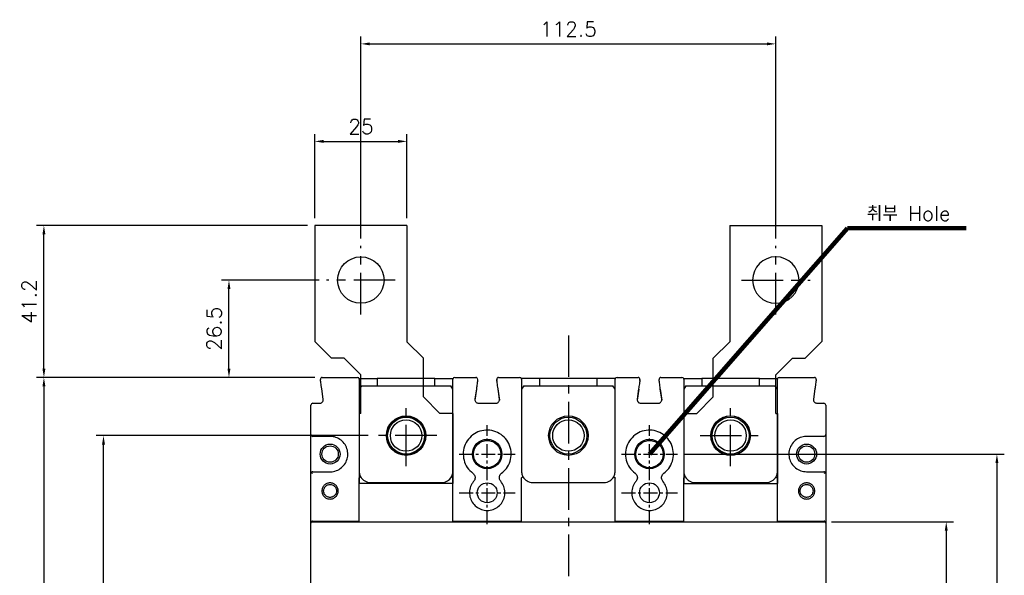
# Model space of a CAD drawing. Extents: x -2230 to 2710, y -907 to 1834.
# Tile 6 of 23: x -1818 to -1551, y 1448 to 1599. Entities that reach past the tile are written whole.
import ezdxf

# ---------------------------------------------------------------- set-up
doc = ezdxf.new("R2010")
doc.units = 0
doc.header["$LTSCALE"] = 3
doc.header["$MEASUREMENT"] = 0
doc.linetypes.add('CENTER', pattern=[2, 1.25, -0.25, 0.25, -0.25])
doc.layers.get('0').update_dxf_attribs({"linetype": 'CONTINUOUS'})
doc.layers.get('Defpoints').update_dxf_attribs({"linetype": 'CONTINUOUS'})
for name, color, linetype in [('cen', 1, 'CENTER'), ('di', 3, 'CONTINUOUS'), ('dwg', 7, 'CONTINUOUS')]:
    doc.layers.add(name, color=color, linetype=linetype)
doc.styles.add('KIM', font='ROMANS.shx', dxfattribs={"height": 5, "bigfont": 'GSG1.shx'})
doc.styles.get("Standard").update_dxf_attribs({"font": 'romans.shx', "height": 4, "bigfont": 'ghs.shx'})
doc.dimstyles.get("Standard").update_dxf_attribs({"dimtxt": 0.18, "dimasz": 0.18, "dimexe": 0.18, "dimexo": 0.0625, "dimgap": 0.09, "dimtad": 0, "dimtih": 1, "dimtoh": 1, "dimdec": 4, "dimzin": 0, "dimdsep": 46, "dimtxsty": 'Standard', "dimcen": 0.09, "dimadec": 0, "dimazin": 0, "dimtfac": 1, "dimtdec": 4, "dimtofl": 0, "dimtmove": 0, "dimatfit": 3, "dimfxl": 0, "dimtolj": 1, "dimtzin": 0, "dimarcsym": 0})
doc.dimstyles.new('STANDARD$0', dxfattribs={"dimtxt": 5, "dimasz": 5, "dimexe": 1, "dimexo": 2, "dimgap": 2, "dimtad": 1, "dimdec": 4, "dimzin": 12, "dimdsep": 46, "dimtxsty": 'KIM', "dimcen": -1, "dimdle": 0.1, "dimadec": 0, "dimazin": 0, "dimtfac": 1, "dimtdec": 4, "dimtmove": 0, "dimatfit": 3, "dimfxl": 0, "dimtolj": 1, "dimtzin": 0, "dimarcsym": 0})

# ---------------------------------------------------------------- blocks, each defined once
blk = doc.blocks.new('fsadfsafas')
at = {"layer": 'cen', "ltscale": 3}
for p, q in [((614, 610.86), (614, 629.46)), ((623.3, 620.16), (604.7, 620.16)), ((626.25, 569.66), (626.25, 586.26)), ((634.55, 577.96), (617.95, 577.96))]:
    blk.add_line(p, q, dxfattribs=at)
at = {"layer": 'dwg'}
for p, q in [((626.5, 634.96), (601.5, 634.96)), ((601.5, 634.96), (601.5, 603.46)), ((626.5, 634.96), (626.5, 603.41)), ((601.5, 603.46), (606, 598.96)), ((626.5, 603.41), (630.95, 598.96)), ((609.5, 598.96), (606, 598.96)), ((609.5, 598.96), (614, 594.46)), ((630.95, 588.46), (630.95, 598.96)), ((614, 583.96), (614, 594.46)), ((635.45, 583.96), (630.95, 588.46)), ((614, 583.96), (613.55, 583.96)), ((613.55, 583.96), (613.55, 564.96)), ((638.95, 583.96), (635.45, 583.96)), ((638.95, 583.96), (638.95, 564.96)), ((638.95, 564.96), (613.55, 564.96))]:
    blk.add_line(p, q, dxfattribs=at)
for centre, radius in [((614, 620.16), 6.3), ((626.25, 577.96), 5.3)]:
    blk.add_circle(centre, radius, dxfattribs=at)
blk = doc.blocks.new('*D76')
at = {"layer": 'Defpoints', "color": 0}
for p in [(-1735.96, 1501.48), (-1811.44, 1244.88), (-1735.96, 1244.88)]:
    blk.add_point(p, dxfattribs=at)
at = {"layer": 'di'}
for p, q in [((-1737.96, 1501.48), (-1813.44, 1501.48)), ((-1811.44, 1499.08), (-1811.44, 1247.28)), ((-1737.96, 1244.88), (-1813.44, 1244.88))]:
    blk.add_line(p, q, dxfattribs=at)
for points in [[(-1811.84, 1499.08), (-1811.04, 1499.08), (-1811.44, 1501.48)], [(-1811.84, 1247.28), (-1811.04, 1247.28), (-1811.44, 1244.88)]]:
    blk.add_solid(points, dxfattribs=at)
at = {"layer": 'di', "insert": (-1815.44, 1373.18), "char_height": 4, "attachment_point": 5, "rotation": 90}
blk.add_mtext('\\A1;257', dxfattribs=at)
blk = doc.blocks.new('*D77')
at = {"layer": 'Defpoints', "color": 0}
for p in [(-1795.28, 1485.68), (-1721.54, 1485.68), (-1721.54, 1260.68)]:
    blk.add_point(p, dxfattribs=at)
at = {"layer": 'di'}
for p, q in [((-1723.54, 1485.68), (-1797.28, 1485.68)), ((-1795.28, 1263.08), (-1795.28, 1483.28)), ((-1723.54, 1260.68), (-1797.28, 1260.68))]:
    blk.add_line(p, q, dxfattribs=at)
for points in [[(-1795.68, 1483.28), (-1794.88, 1483.28), (-1795.28, 1485.68)], [(-1795.68, 1263.08), (-1794.88, 1263.08), (-1795.28, 1260.68)]]:
    blk.add_solid(points, dxfattribs=at)
at = {"layer": 'di', "insert": (-1799.28, 1373.18), "char_height": 4, "attachment_point": 5, "rotation": 90}
blk.add_mtext('\\A1;225', dxfattribs=at)
blk = doc.blocks.new('*D79')
at = {"layer": 'Defpoints', "color": 0}
for p in [(-1811.44, 1542.68), (-1737.99, 1542.68), (-1735.96, 1501.48)]:
    blk.add_point(p, dxfattribs=at)
at = {"layer": 'di'}
for p, q in [((-1739.99, 1542.68), (-1813.44, 1542.68)), ((-1811.44, 1503.88), (-1811.44, 1540.28)), ((-1737.96, 1501.48), (-1813.44, 1501.48))]:
    blk.add_line(p, q, dxfattribs=at)
for points in [[(-1811.84, 1540.28), (-1811.04, 1540.28), (-1811.44, 1542.68)], [(-1811.84, 1503.88), (-1811.04, 1503.88), (-1811.44, 1501.48)]]:
    blk.add_solid(points, dxfattribs=at)
at = {"layer": 'di', "insert": (-1815.44, 1522.08), "char_height": 4, "attachment_point": 5, "rotation": 90}
blk.add_mtext('\\A1;41.2', dxfattribs=at)
blk = doc.blocks.new('*D69')
at = {"layer": 'Defpoints', "color": 0}
for p in [(-1712.99, 1565.51), (-1737.99, 1542.68), (-1712.99, 1542.68)]:
    blk.add_point(p, dxfattribs=at)
at = {"layer": 'di'}
for p, q in [((-1737.99, 1544.68), (-1737.99, 1567.51)), ((-1712.99, 1544.68), (-1712.99, 1567.51)), ((-1735.59, 1565.51), (-1715.39, 1565.51))]:
    blk.add_line(p, q, dxfattribs=at)
for points in [[(-1735.59, 1565.91), (-1735.59, 1565.11), (-1737.99, 1565.51)], [(-1715.39, 1565.91), (-1715.39, 1565.11), (-1712.99, 1565.51)]]:
    blk.add_solid(points, dxfattribs=at)
at = {"layer": 'di', "insert": (-1725.49, 1569.51), "char_height": 4, "attachment_point": 5}
blk.add_mtext('\\A1;25', dxfattribs=at)
blk = doc.blocks.new('*D70')
at = {"layer": 'Defpoints', "color": 0}
for p in [(-1761.26, 1527.88), (-1734.79, 1527.88), (-1735.96, 1501.48)]:
    blk.add_point(p, dxfattribs=at)
at = {"layer": 'di'}
for p, q in [((-1736.79, 1527.88), (-1763.26, 1527.88)), ((-1761.26, 1503.88), (-1761.26, 1525.48)), ((-1737.96, 1501.48), (-1763.26, 1501.48))]:
    blk.add_line(p, q, dxfattribs=at)
for points in [[(-1761.66, 1525.48), (-1760.86, 1525.48), (-1761.26, 1527.88)], [(-1761.66, 1503.88), (-1760.86, 1503.88), (-1761.26, 1501.48)]]:
    blk.add_solid(points, dxfattribs=at)
at = {"layer": 'di', "insert": (-1765.26, 1514.68), "char_height": 4, "attachment_point": 5, "rotation": 90}
blk.add_mtext('\\A1;26.5', dxfattribs=at)
blk = doc.blocks.new('*D71')
at = {"layer": 'Defpoints', "color": 0}
for p in [(-1599.84, 1462.28), (-1600.4, 1284.08), (-1566.77, 1284.08)]:
    blk.add_point(p, dxfattribs=at)
at = {"layer": 'di'}
for p, q in [((-1597.84, 1462.28), (-1564.77, 1462.28)), ((-1566.77, 1459.88), (-1566.77, 1286.48)), ((-1598.4, 1284.08), (-1564.77, 1284.08))]:
    blk.add_line(p, q, dxfattribs=at)
for points in [[(-1567.17, 1459.88), (-1566.37, 1459.88), (-1566.77, 1462.28)], [(-1567.17, 1286.48), (-1566.37, 1286.48), (-1566.77, 1284.08)]]:
    blk.add_solid(points, dxfattribs=at)
at = {"layer": 'di', "insert": (-1570.77, 1373.18), "char_height": 4, "attachment_point": 5, "rotation": 90}
blk.add_mtext('\\A1;179', dxfattribs=at)
blk = doc.blocks.new('*D82')
at = {"layer": 'Defpoints', "color": 0}
for p in [(-1612.99, 1591.96), (-1725.49, 1537.18), (-1612.99, 1537.18)]:
    blk.add_point(p, dxfattribs=at)
at = {"layer": 'di'}
for p, q in [((-1725.49, 1539.18), (-1725.49, 1593.96)), ((-1612.99, 1539.18), (-1612.99, 1593.96)), ((-1723.09, 1591.96), (-1615.39, 1591.96))]:
    blk.add_line(p, q, dxfattribs=at)
for points in [[(-1723.09, 1592.36), (-1723.09, 1591.56), (-1725.49, 1591.96)], [(-1615.39, 1592.36), (-1615.39, 1591.56), (-1612.99, 1591.96)]]:
    blk.add_solid(points, dxfattribs=at)
at = {"layer": 'di', "insert": (-1669.24, 1595.96), "char_height": 4, "attachment_point": 5}
blk.add_mtext('\\A1;112.5', dxfattribs=at)
blk = doc.blocks.new('*D104')
at = {"layer": 'Defpoints', "color": 0}
for p in [(-1639.67, 1480.68), (-1639.65, 1265.68), (-1553.03, 1265.68)]:
    blk.add_point(p, dxfattribs=at)
at = {"layer": 'di'}
for p, q in [((-1637.67, 1480.68), (-1551.03, 1480.68)), ((-1553.03, 1478.28), (-1553.03, 1268.08)), ((-1637.65, 1265.68), (-1551.03, 1265.68))]:
    blk.add_line(p, q, dxfattribs=at)
for points in [[(-1553.43, 1478.28), (-1552.63, 1478.28), (-1553.03, 1480.68)], [(-1553.43, 1268.08), (-1552.63, 1268.08), (-1553.03, 1265.68)]]:
    blk.add_solid(points, dxfattribs=at)
at = {"layer": 'di', "insert": (-1557.03, 1373.18), "char_height": 4, "attachment_point": 5, "rotation": 90}
blk.add_mtext('\\A1;215', dxfattribs=at)

msp = doc.modelspace()

# ---------------------------------------------------------------- linework, layer by layer
for p, q in [((-1735.963, 1501.484), (-1726.439, 1501.484)), ((-1725.981, 1501.184), (-1721.039, 1501.184)), ((-1721.039, 1501.184), (-1721.039, 1499.184)), ((-1705.439, 1501.184), (-1721.039, 1501.184)), ((-1705.439, 1499.184), (-1705.439, 1501.184)), ((-1705.439, 1501.184), (-1700.497, 1501.184)), ((-1700.039, 1501.484), (-1694.316, 1501.484)), ((-1688.163, 1501.484), (-1682.439, 1501.484)), ((-1677.039, 1501.184), (-1681.981, 1501.184)), ((-1677.039, 1501.184), (-1677.039, 1499.184)), ((-1661.439, 1501.184), (-1677.039, 1501.184)), ((-1661.439, 1499.184), (-1661.439, 1501.184)), ((-1656.497, 1501.184), (-1661.439, 1501.184)), ((-1656.039, 1501.484), (-1650.316, 1501.484)), ((-1644.163, 1501.484), (-1638.439, 1501.484)), ((-1637.981, 1501.184), (-1633.039, 1501.184)), ((-1633.039, 1501.184), (-1633.039, 1499.184)), ((-1617.439, 1501.184), (-1633.039, 1501.184)), ((-1617.439, 1499.184), (-1617.439, 1501.184)), ((-1617.439, 1501.184), (-1612.497, 1501.184)), ((-1612.039, 1501.484), (-1602.516, 1501.484)), ((-1735.702, 1495.625), (-1736.101, 1498.413)), ((-1725.339, 1499.184), (-1725.939, 1498.334)), ((-1725.939, 1498.484), (-1725.939, 1475.984)), ((-1725.339, 1499.184), (-1701.139, 1499.184)), ((-1700.539, 1498.334), (-1701.139, 1499.184)), ((-1700.539, 1475.984), (-1700.539, 1498.484)), ((-1694.178, 1498.413), (-1694.576, 1495.625)), ((-1694.151, 1498.304), (-1694.576, 1495.325)), ((-1688.328, 1498.304), (-1687.902, 1495.325)), ((-1687.902, 1495.625), (-1688.301, 1498.413)), ((-1681.339, 1499.184), (-1681.939, 1498.334)), ((-1681.939, 1498.484), (-1681.939, 1475.984)), ((-1681.339, 1499.184), (-1657.139, 1499.184)), ((-1656.539, 1498.334), (-1657.139, 1499.184)), ((-1656.539, 1475.984), (-1656.539, 1498.484)), ((-1650.178, 1498.413), (-1650.576, 1495.625)), ((-1650.151, 1498.304), (-1650.576, 1495.325)), ((-1644.328, 1498.304), (-1643.902, 1495.325)), ((-1643.902, 1495.625), (-1644.301, 1498.413)), ((-1637.339, 1499.184), (-1637.939, 1498.334)), ((-1637.939, 1498.484), (-1637.939, 1475.984)), ((-1637.339, 1499.184), (-1613.139, 1499.184)), ((-1612.539, 1498.334), (-1613.139, 1499.184)), ((-1612.539, 1475.984), (-1612.539, 1498.484)), ((-1602.378, 1498.413), (-1602.776, 1495.625)), ((-1739.039, 1485.984), (-1739.039, 1493.984)), ((-1738.539, 1494.484), (-1736.692, 1494.484)), ((-1693.586, 1494.484), (-1688.892, 1494.484)), ((-1649.586, 1494.484), (-1644.892, 1494.484)), ((-1601.786, 1494.484), (-1599.939, 1494.484)), ((-1599.439, 1493.984), (-1599.439, 1485.984)), ((-1739.039, 1475.384), (-1739.039, 1485.984)), ((-1733.839, 1485.484), (-1738.539, 1485.484)), ((-1599.939, 1485.484), (-1604.639, 1485.484)), ((-1599.439, 1485.984), (-1599.439, 1475.384)), ((-1739.039, 1461.984), (-1739.039, 1475.384)), ((-1738.539, 1475.884), (-1733.839, 1475.884)), ((-1725.939, 1462.484), (-1725.939, 1474.181)), ((-1700.539, 1462.484), (-1700.539, 1474.181)), ((-1681.939, 1462.484), (-1681.939, 1474.181)), ((-1656.539, 1462.484), (-1656.539, 1474.181)), ((-1637.939, 1462.484), (-1637.939, 1474.181)), ((-1612.539, 1462.484), (-1612.539, 1474.181)), ((-1604.639, 1475.884), (-1599.939, 1475.884)), ((-1599.439, 1475.384), (-1599.439, 1461.984)), ((-1722.939, 1472.984), (-1703.539, 1472.984)), ((-1678.939, 1472.984), (-1659.539, 1472.984)), ((-1634.939, 1472.984), (-1615.539, 1472.984)), ((-1739.039, 1461.719), (-1739.039, 1461.984)), ((-1739.039, 1284.649), (-1739.039, 1461.719)), ((-1738.758, 1462.484), (-1738.758, 1462.283)), ((-1738.59, 1462.484), (-1738.758, 1462.484)), ((-1738.739, 1462.284), (-1599.739, 1462.284)), ((-1738.59, 1462.484), (-1725.939, 1462.484)), ((-1700.539, 1462.484), (-1681.939, 1462.484)), ((-1656.539, 1462.484), (-1637.939, 1462.484)), ((-1612.539, 1462.484), (-1599.888, 1462.484)), ((-1599.721, 1462.484), (-1599.888, 1462.484)), ((-1599.721, 1462.283), (-1599.721, 1462.484)), ((-1599.439, 1461.984), (-1599.439, 1461.719)), ((-1599.439, 1461.719), (-1599.439, 1284.649))]:
    msp.add_line(p, q)
at = {"flags": 128}
for points in [[(-1693.821, 1500.613), (-1693.817, 1500.72), (-1693.834, 1500.817)], [(-1649.821, 1500.613), (-1649.817, 1500.72), (-1649.834, 1500.817)]]:
    msp.add_lwpolyline(points, dxfattribs=at)
for centre, radius in [((-1713.239, 1485.684), 5.35), ((-1713.239, 1485.684), 5), ((-1713.239, 1485.684), 4.25), ((-1669.239, 1485.684), 5.35), ((-1669.239, 1485.684), 5), ((-1669.239, 1485.684), 4.25), ((-1625.239, 1485.684), 5.35), ((-1625.239, 1485.684), 5), ((-1625.239, 1485.684), 4.25), ((-1691.239, 1480.684), 4), ((-1647.239, 1480.684), 4), ((-1733.839, 1480.684), 2.7), ((-1733.839, 1480.684), 2.225), ((-1691.239, 1480.684), 3.7), ((-1647.239, 1480.684), 3.7), ((-1604.639, 1480.684), 2.7), ((-1604.639, 1480.684), 2.225), ((-1691.239, 1470.184), 2.7), ((-1647.239, 1470.184), 2.7)]:
    msp.add_circle(centre, radius)
for centre, radius, start, end in [((-1735.963, 1500.984), 0.5, 90, 188.1301), ((-1726.439, 1500.984), 0.5, 0, 90), ((-1700.039, 1500.984), 0.5, 90, 180), ((-1694.316, 1500.984), 0.5, 351.8699, 90), ((-1688.163, 1500.984), 0.5, 90, 188.1301), ((-1688.163, 1500.684), 0.5, 149.88444, 188.1301), ((-1682.439, 1500.984), 0.5, 0, 90), ((-1656.039, 1500.984), 0.5, 90, 180), ((-1650.316, 1500.984), 0.5, 351.8699, 90), ((-1644.163, 1500.984), 0.5, 90, 188.1301), ((-1644.163, 1500.684), 0.5, 156.2938, 188.1301), ((-1638.439, 1500.984), 0.5, 0, 90), ((-1612.039, 1500.984), 0.5, 90, 180), ((-1602.516, 1500.984), 0.5, 351.8699, 90), ((-1738.539, 1493.984), 0.5, 90, 180), ((-1599.939, 1493.984), 0.5, 0, 90), ((-1738.539, 1485.984), 0.5, 180, 270), ((-1599.939, 1485.984), 0.5, 270, 0), ((-1738.539, 1475.384), 0.5, 137.9984, 180), ((-1722.939, 1475.984), 3, 210.11955, 270), ((-1703.539, 1475.984), 3, 270, 330.26227), ((-1678.939, 1475.984), 3, 209.73773, 270), ((-1659.539, 1475.984), 3, 270, 330.26227), ((-1634.939, 1475.984), 3, 209.73773, 270), ((-1615.539, 1475.984), 3, 270, 329.88045), ((-1599.939, 1475.384), 0.5, 0, 42.0016)]:
    msp.add_arc(centre, radius, start, end)
for centre, major_axis, start_param, end_param in [((-1738.739, 1461.984), (0, -0.301), 3.1415927, 4.712389), ((-1599.739, 1461.984), (0, 0.301), 4.712389, 6.2831853)]:
    msp.add_ellipse(centre, major_axis=major_axis, ratio=0.9982744, start_param=start_param, end_param=end_param)
for points, knots in [([(-1736.101, 1498.413), (-1736.141, 1498.697), (-1736.222, 1499.265), (-1736.33, 1500.02), (-1736.411, 1500.586), (-1736.452, 1500.874), (-1736.456, 1500.903), (-1736.458, 1500.913)], [0, 0, 0, 0, 0.2174332, 0.4348541, 0.652388, 0.8686965, 1, 1, 1, 1]), ([(-1725.939, 1500.984), (-1725.939, 1500.956), (-1725.939, 1500.901), (-1725.939, 1500.466), (-1725.939, 1499.827), (-1725.939, 1499.125), (-1725.939, 1498.664), (-1725.939, 1498.484)], [0, 0, 0, 0, 0.216177, 0.4323752, 0.6479764, 0.8624563, 1, 1, 1, 1]), ([(-1700.539, 1498.484), (-1700.539, 1498.763), (-1700.539, 1499.32), (-1700.539, 1500.064), (-1700.539, 1500.629), (-1700.539, 1500.938), (-1700.539, 1500.971), (-1700.539, 1500.984)], [0, 0, 0, 0, 0.2116692, 0.4233033, 0.6359511, 0.850839, 1, 1, 1, 1]), ([(-1693.821, 1500.913), (-1693.825, 1500.886), (-1693.832, 1500.832), (-1693.893, 1500.41), (-1693.982, 1499.788), (-1694.082, 1499.084), (-1694.15, 1498.61), (-1694.178, 1498.413)], [0, 0, 0, 0, 0.21175, 0.4235127, 0.6352042, 0.8481867, 1, 1, 1, 1]), ([(-1688.301, 1498.413), (-1688.341, 1498.695), (-1688.421, 1499.257), (-1688.528, 1500.009), (-1688.609, 1500.574), (-1688.652, 1500.871), (-1688.656, 1500.901), (-1688.658, 1500.913)], [0, 0, 0, 0, 0.2162174, 0.4325031, 0.6470846, 0.8596141, 1, 1, 1, 1]), ([(-1681.939, 1500.984), (-1681.939, 1500.956), (-1681.939, 1500.9), (-1681.939, 1500.461), (-1681.939, 1499.817), (-1681.939, 1499.115), (-1681.939, 1498.659), (-1681.939, 1498.484)], [0, 0, 0, 0, 0.2178729, 0.4357917, 0.6524092, 0.8666222, 1, 1, 1, 1]), ([(-1656.539, 1498.484), (-1656.539, 1498.763), (-1656.539, 1499.32), (-1656.539, 1500.064), (-1656.539, 1500.629), (-1656.539, 1500.938), (-1656.539, 1500.971), (-1656.539, 1500.984)], [0, 0, 0, 0, 0.2116692, 0.4233033, 0.6359511, 0.850839, 1, 1, 1, 1]), ([(-1649.821, 1500.913), (-1649.825, 1500.886), (-1649.832, 1500.832), (-1649.893, 1500.41), (-1649.982, 1499.788), (-1650.082, 1499.084), (-1650.15, 1498.61), (-1650.178, 1498.413)], [0, 0, 0, 0, 0.21175, 0.4235127, 0.6352041, 0.8481867, 1, 1, 1, 1]), ([(-1644.301, 1498.413), (-1644.341, 1498.695), (-1644.421, 1499.257), (-1644.528, 1500.009), (-1644.609, 1500.574), (-1644.652, 1500.871), (-1644.656, 1500.901), (-1644.658, 1500.913)], [0, 0, 0, 0, 0.2162174, 0.4325031, 0.6470846, 0.8596141, 1, 1, 1, 1]), ([(-1637.939, 1500.984), (-1637.939, 1500.956), (-1637.939, 1500.9), (-1637.939, 1500.461), (-1637.939, 1499.817), (-1637.939, 1499.115), (-1637.939, 1498.659), (-1637.939, 1498.484)], [0, 0, 0, 0, 0.2178729, 0.4357917, 0.6524092, 0.8666222, 1, 1, 1, 1]), ([(-1612.539, 1498.484), (-1612.539, 1498.764), (-1612.539, 1499.324), (-1612.539, 1500.071), (-1612.539, 1500.636), (-1612.539, 1500.94), (-1612.539, 1500.971), (-1612.539, 1500.984)], [0, 0, 0, 0, 0.2132673, 0.4265184, 0.6402532, 0.85505, 1, 1, 1, 1]), ([(-1602.021, 1500.913), (-1602.025, 1500.886), (-1602.033, 1500.83), (-1602.094, 1500.402), (-1602.184, 1499.769), (-1602.285, 1499.066), (-1602.351, 1498.598), (-1602.378, 1498.413)], [0, 0, 0, 0, 0.213191, 0.4263131, 0.6411484, 0.857945, 1, 1, 1, 1]), ([(-1736.692, 1494.484), (-1736.58, 1494.495), (-1736.355, 1494.517), (-1736.055, 1494.69), (-1735.829, 1494.944), (-1735.689, 1495.27), (-1735.698, 1495.504), (-1735.702, 1495.625)], [0, 0, 0, 0, 0.19777454, 0.3953571, 0.5924541, 0.78913881, 1, 1, 1, 1]), ([(-1694.576, 1495.625), (-1694.581, 1495.513), (-1694.591, 1495.287), (-1694.463, 1494.967), (-1694.245, 1494.708), (-1693.942, 1494.522), (-1693.708, 1494.497), (-1693.586, 1494.484)], [0, 0, 0, 0, 0.1964016, 0.3928595, 0.5895785, 0.7867319, 1, 1, 1, 1]), ([(-1688.892, 1494.484), (-1688.78, 1494.495), (-1688.555, 1494.517), (-1688.255, 1494.69), (-1688.029, 1494.944), (-1687.889, 1495.27), (-1687.898, 1495.504), (-1687.902, 1495.625)], [0, 0, 0, 0, 0.1973377, 0.394695, 0.5920254, 0.7890442, 1, 1, 1, 1]), ([(-1650.576, 1495.625), (-1650.581, 1495.513), (-1650.591, 1495.287), (-1650.463, 1494.967), (-1650.245, 1494.708), (-1649.942, 1494.522), (-1649.708, 1494.497), (-1649.586, 1494.484)], [0, 0, 0, 0, 0.1964016, 0.3928595, 0.5895785, 0.7867319, 1, 1, 1, 1]), ([(-1644.892, 1494.484), (-1644.78, 1494.495), (-1644.555, 1494.517), (-1644.255, 1494.69), (-1644.029, 1494.944), (-1643.889, 1495.27), (-1643.898, 1495.504), (-1643.902, 1495.625)], [0, 0, 0, 0, 0.1973377, 0.3946958, 0.5920255, 0.7890443, 1, 1, 1, 1]), ([(-1602.776, 1495.625), (-1602.781, 1495.513), (-1602.791, 1495.287), (-1602.663, 1494.966), (-1602.444, 1494.707), (-1602.141, 1494.522), (-1601.908, 1494.497), (-1601.786, 1494.484)], [0, 0, 0, 0, 0.1964516, 0.3929378, 0.5895543, 0.7864782, 1, 1, 1, 1]), ([(-1687.347, 1475.478), (-1686.88, 1475.893), (-1685.869, 1476.79), (-1684.929, 1478.693), (-1684.617, 1480.881), (-1685.056, 1483.063), (-1686.191, 1484.973), (-1687.889, 1486.397), (-1689.959, 1487.182), (-1692.177, 1487.242), (-1694.294, 1486.562), (-1696.064, 1485.222), (-1697.289, 1483.379), (-1697.841, 1481.232), (-1697.646, 1479.027), (-1696.759, 1476.964), (-1695.674, 1475.973), (-1695.131, 1475.478)], [0, 0, 0, 0, 0.0576455, 0.1246599, 0.1917276, 0.2592147, 0.3268307, 0.3940899, 0.4611735, 0.5282591, 0.5958477, 0.6633841, 0.7305035, 0.797489, 0.8648338, 0.9324162, 1, 1, 1, 1]), ([(-1643.347, 1475.478), (-1642.88, 1475.893), (-1641.869, 1476.79), (-1640.929, 1478.693), (-1640.617, 1480.881), (-1641.056, 1483.063), (-1642.191, 1484.973), (-1643.889, 1486.397), (-1645.959, 1487.182), (-1648.177, 1487.242), (-1650.294, 1486.562), (-1652.064, 1485.222), (-1653.289, 1483.379), (-1653.841, 1481.232), (-1653.646, 1479.027), (-1652.759, 1476.964), (-1651.674, 1475.973), (-1651.131, 1475.478)], [0, 0, 0, 0, 0.0576455, 0.1246599, 0.1917276, 0.2592147, 0.3268307, 0.3940899, 0.4611735, 0.5282591, 0.5958477, 0.6633841, 0.7305035, 0.797489, 0.8648338, 0.9324162, 1, 1, 1, 1]), ([(-1733.839, 1475.884), (-1733.665, 1475.89), (-1732.953, 1475.914), (-1731.726, 1476.275), (-1730.386, 1477.219), (-1729.435, 1478.556), (-1728.979, 1480.132), (-1729.07, 1481.771), (-1729.698, 1483.289), (-1730.791, 1484.503), (-1732.225, 1485.326), (-1733.301, 1485.431), (-1733.839, 1485.484)], [0, 0, 0, 0, 0.0349024, 0.1422144, 0.2496426, 0.3568779, 0.4640098, 0.5713243, 0.6787558, 0.7859579, 0.8929777, 1, 1, 1, 1]), ([(-1604.639, 1485.484), (-1604.814, 1485.478), (-1605.525, 1485.454), (-1606.753, 1485.093), (-1608.092, 1484.149), (-1609.044, 1482.812), (-1609.5, 1481.236), (-1609.409, 1479.598), (-1608.781, 1478.079), (-1607.687, 1476.865), (-1606.253, 1476.042), (-1605.177, 1475.937), (-1604.639, 1475.884)], [0, 0, 0, 0, 0.0349024, 0.1422145, 0.2496426, 0.356878, 0.4640098, 0.5713242, 0.6787557, 0.7859579, 0.8929777, 1, 1, 1, 1]), ([(-1738.539, 1475.884), (-1738.54, 1475.884), (-1738.594, 1475.884), (-1738.708, 1475.865), (-1738.833, 1475.798), (-1738.896, 1475.733), (-1738.911, 1475.719)], [0, 0, 0, 0, 0.0083714, 0.4041021, 0.8638238, 1, 1, 1, 1]), ([(-1738.911, 1475.719), (-1738.861, 1475.665), (-1738.765, 1475.561), (-1738.648, 1475.442), (-1738.591, 1475.385), (-1738.59, 1475.384)], [0, 0, 0, 0, 0.5110215, 0.9909427, 1, 1, 1, 1]), ([(-1725.939, 1475.984), (-1725.91, 1475.646), (-1725.864, 1475.116), (-1725.622, 1474.648), (-1725.534, 1474.479)], [0, 0, 0, 0, 0.63774542, 1, 1, 1, 1]), ([(-1725.939, 1474.181), (-1725.939, 1474.189), (-1725.939, 1474.204), (-1725.934, 1474.222), (-1725.926, 1474.234), (-1725.921, 1474.238), (-1725.919, 1474.24)], [0, 0, 0, 0, 0.3476387, 0.6977052, 0.8729383, 1, 1, 1, 1]), ([(-1725.534, 1474.479), (-1725.534, 1474.478), (-1725.534, 1474.478), (-1725.539, 1474.473), (-1725.569, 1474.451), (-1725.655, 1474.397), (-1725.775, 1474.324), (-1725.871, 1474.268), (-1725.919, 1474.24)], [0, 0, 0, 0, 0.0240307, 0.0863001, 0.3148167, 0.5432401, 0.7716189, 1, 1, 1, 1]), ([(-1700.934, 1474.496), (-1700.85, 1474.661), (-1700.613, 1475.124), (-1700.568, 1475.648), (-1700.539, 1475.984)], [0, 0, 0, 0, 0.3574548, 1, 1, 1, 1]), ([(-1700.934, 1474.496), (-1700.934, 1474.496), (-1700.935, 1474.495), (-1700.932, 1474.491), (-1700.908, 1474.471), (-1700.827, 1474.419), (-1700.711, 1474.348), (-1700.616, 1474.292), (-1700.568, 1474.265)], [0, 0, 0, 0, 0.0208296, 0.0606004, 0.2956476, 0.5304868, 0.765245, 1, 1, 1, 1]), ([(-1700.568, 1474.265), (-1700.564, 1474.262), (-1700.555, 1474.255), (-1700.545, 1474.234), (-1700.54, 1474.208), (-1700.539, 1474.189), (-1700.539, 1474.181)], [0, 0, 0, 0, 0.15904823, 0.36660836, 0.74923667, 1, 1, 1, 1]), ([(-1695.131, 1475.478), (-1695.023, 1475.382), (-1694.788, 1475.174), (-1694.571, 1474.731), (-1694.503, 1474.227), (-1694.598, 1473.718), (-1694.792, 1473.441), (-1694.889, 1473.302)], [0, 0, 0, 0, 0.1767702, 0.3824571, 0.5882182, 0.7941418, 1, 1, 1, 1]), ([(-1687.59, 1473.302), (-1687.674, 1473.419), (-1687.857, 1473.674), (-1687.972, 1474.152), (-1687.928, 1474.66), (-1687.723, 1475.136), (-1687.472, 1475.364), (-1687.347, 1475.478)], [0, 0, 0, 0, 0.1762349, 0.3819524, 0.5878501, 0.7939744, 1, 1, 1, 1]), ([(-1681.939, 1475.984), (-1681.91, 1475.648), (-1681.865, 1475.124), (-1681.629, 1474.661), (-1681.544, 1474.496)], [0, 0, 0, 0, 0.6425453, 1, 1, 1, 1]), ([(-1681.939, 1474.181), (-1681.939, 1474.192), (-1681.938, 1474.213), (-1681.932, 1474.239), (-1681.921, 1474.257), (-1681.913, 1474.262), (-1681.91, 1474.265)], [0, 0, 0, 0, 0.3460891, 0.694524, 0.8684932, 1, 1, 1, 1]), ([(-1681.544, 1474.496), (-1681.544, 1474.496), (-1681.544, 1474.495), (-1681.546, 1474.491), (-1681.571, 1474.471), (-1681.651, 1474.419), (-1681.768, 1474.348), (-1681.863, 1474.292), (-1681.91, 1474.265)], [0, 0, 0, 0, 0.0208297, 0.0606006, 0.295648, 0.5304888, 0.7652457, 1, 1, 1, 1]), ([(-1656.934, 1474.496), (-1656.85, 1474.661), (-1656.613, 1475.124), (-1656.568, 1475.648), (-1656.539, 1475.984)], [0, 0, 0, 0, 0.3574547, 1, 1, 1, 1]), ([(-1656.934, 1474.496), (-1656.934, 1474.496), (-1656.935, 1474.495), (-1656.932, 1474.491), (-1656.908, 1474.471), (-1656.827, 1474.419), (-1656.711, 1474.348), (-1656.616, 1474.292), (-1656.568, 1474.265)], [0, 0, 0, 0, 0.0208297, 0.0606006, 0.295648, 0.5304888, 0.7652457, 1, 1, 1, 1]), ([(-1656.568, 1474.265), (-1656.564, 1474.262), (-1656.555, 1474.255), (-1656.545, 1474.234), (-1656.54, 1474.208), (-1656.539, 1474.189), (-1656.539, 1474.181)], [0, 0, 0, 0, 0.1590608, 0.3666174, 0.7492414, 1, 1, 1, 1]), ([(-1651.131, 1475.478), (-1651.023, 1475.382), (-1650.788, 1475.174), (-1650.571, 1474.731), (-1650.503, 1474.227), (-1650.598, 1473.718), (-1650.792, 1473.441), (-1650.889, 1473.302)], [0, 0, 0, 0, 0.1767702, 0.3824571, 0.5882182, 0.7941418, 1, 1, 1, 1]), ([(-1643.59, 1473.302), (-1643.674, 1473.419), (-1643.857, 1473.674), (-1643.972, 1474.152), (-1643.928, 1474.66), (-1643.723, 1475.136), (-1643.472, 1475.364), (-1643.347, 1475.478)], [0, 0, 0, 0, 0.1762349, 0.3819524, 0.5878501, 0.7939744, 1, 1, 1, 1]), ([(-1637.939, 1475.984), (-1637.91, 1475.648), (-1637.865, 1475.124), (-1637.629, 1474.661), (-1637.544, 1474.496)], [0, 0, 0, 0, 0.6425452, 1, 1, 1, 1]), ([(-1637.939, 1474.181), (-1637.939, 1474.192), (-1637.938, 1474.213), (-1637.932, 1474.239), (-1637.921, 1474.257), (-1637.913, 1474.262), (-1637.91, 1474.265)], [0, 0, 0, 0, 0.3460913, 0.6945292, 0.8684999, 1, 1, 1, 1]), ([(-1637.544, 1474.496), (-1637.544, 1474.496), (-1637.544, 1474.495), (-1637.546, 1474.491), (-1637.571, 1474.471), (-1637.651, 1474.419), (-1637.768, 1474.348), (-1637.863, 1474.292), (-1637.91, 1474.265)], [0, 0, 0, 0, 0.0208296, 0.0606004, 0.2956476, 0.5304868, 0.765245, 1, 1, 1, 1]), ([(-1612.944, 1474.479), (-1612.857, 1474.648), (-1612.614, 1475.116), (-1612.568, 1475.646), (-1612.539, 1475.984)], [0, 0, 0, 0, 0.36225458, 1, 1, 1, 1]), ([(-1612.944, 1474.479), (-1612.944, 1474.478), (-1612.944, 1474.478), (-1612.94, 1474.473), (-1612.909, 1474.451), (-1612.823, 1474.397), (-1612.703, 1474.324), (-1612.607, 1474.268), (-1612.56, 1474.24)], [0, 0, 0, 0, 0.0240307, 0.0863001, 0.3148167, 0.5432401, 0.7716189, 1, 1, 1, 1]), ([(-1612.56, 1474.24), (-1612.557, 1474.237), (-1612.55, 1474.232), (-1612.543, 1474.217), (-1612.54, 1474.199), (-1612.539, 1474.186), (-1612.539, 1474.181)], [0, 0, 0, 0, 0.1691145, 0.3857586, 0.7905078, 1, 1, 1, 1]), ([(-1599.568, 1475.719), (-1599.582, 1475.733), (-1599.645, 1475.798), (-1599.77, 1475.865), (-1599.885, 1475.884), (-1599.938, 1475.884), (-1599.939, 1475.884)], [0, 0, 0, 0, 0.1361762, 0.5958979, 0.9916286, 1, 1, 1, 1]), ([(-1599.888, 1475.384), (-1599.887, 1475.385), (-1599.83, 1475.442), (-1599.714, 1475.561), (-1599.617, 1475.665), (-1599.568, 1475.719)], [0, 0, 0, 0, 0.0090573, 0.4889785, 1, 1, 1, 1]), ([(-1731.637, 1470.684), (-1731.671, 1470.397), (-1731.74, 1469.823), (-1732.249, 1469.089), (-1732.983, 1468.606), (-1733.851, 1468.43), (-1734.717, 1468.606), (-1735.456, 1469.089), (-1735.943, 1469.823), (-1736.122, 1470.686), (-1735.944, 1471.548), (-1735.455, 1472.28), (-1734.716, 1472.762), (-1733.85, 1472.938), (-1732.982, 1472.761), (-1732.248, 1472.278), (-1731.74, 1471.545), (-1731.671, 1470.971), (-1731.637, 1470.684)], [0, 0, 0, 0, 0.0622507, 0.124664, 0.1872849, 0.2500194, 0.3127171, 0.375258, 0.4377337, 0.5001499, 0.5624032, 0.6247434, 0.6873253, 0.7500656, 0.8128155, 0.8754127, 0.9377772, 1, 1, 1, 1]), ([(-1732.089, 1470.684), (-1732.107, 1470.875), (-1732.141, 1471.235), (-1732.384, 1471.692), (-1732.683, 1472.019), (-1733.065, 1472.277), (-1733.458, 1472.41), (-1733.906, 1472.448), (-1734.301, 1472.392), (-1734.725, 1472.215), (-1735.065, 1471.959), (-1735.322, 1471.637), (-1735.528, 1471.227), (-1735.628, 1470.685), (-1735.529, 1470.143), (-1735.323, 1469.732), (-1735.065, 1469.41), (-1734.725, 1469.153), (-1734.362, 1469.002), (-1734.1, 1468.949), (-1733.936, 1468.936), (-1733.771, 1468.932), (-1733.459, 1468.958), (-1733.065, 1469.091), (-1732.683, 1469.349), (-1732.384, 1469.677), (-1732.141, 1470.133), (-1732.107, 1470.493), (-1732.089, 1470.684)], [0, 0, 0, 0, 0.05200373, 0.09810666, 0.13829268, 0.17254776, 0.22306138, 0.24987113, 0.29500156, 0.33063633, 0.37491596, 0.40995452, 0.44248196, 0.49977469, 0.55724486, 0.5898525, 0.62496527, 0.66928859, 0.70492254, 0.73184204, 0.74203147, 0.7500331, 0.7769033, 0.8274524, 0.86171635, 0.90190524, 0.94800526, 1, 1, 1, 1]), ([(-1694.889, 1473.302), (-1695.061, 1473.077), (-1695.559, 1472.427), (-1696.036, 1471.124), (-1696.082, 1469.488), (-1695.577, 1467.923), (-1694.586, 1466.616), (-1693.22, 1465.712), (-1691.632, 1465.308), (-1689.997, 1465.452), (-1688.501, 1466.13), (-1687.316, 1467.263), (-1686.57, 1468.723), (-1686.355, 1470.342), (-1686.66, 1471.969), (-1687.28, 1472.858), (-1687.59, 1473.302)], [0, 0, 0, 0, 0.0389932, 0.1127209, 0.1865914, 0.2607106, 0.334796, 0.4086203, 0.4823615, 0.5563266, 0.6304755, 0.7044802, 0.7782374, 0.8520288, 0.9260134, 1, 1, 1, 1]), ([(-1650.889, 1473.302), (-1651.061, 1473.077), (-1651.559, 1472.427), (-1652.036, 1471.124), (-1652.082, 1469.488), (-1651.577, 1467.923), (-1650.586, 1466.616), (-1649.22, 1465.712), (-1647.632, 1465.308), (-1645.997, 1465.452), (-1644.501, 1466.13), (-1643.316, 1467.263), (-1642.57, 1468.723), (-1642.355, 1470.342), (-1642.66, 1471.969), (-1643.28, 1472.858), (-1643.59, 1473.302)], [0, 0, 0, 0, 0.0389932, 0.1127209, 0.1865914, 0.2607106, 0.334796, 0.4086203, 0.4823615, 0.5563266, 0.6304755, 0.7044802, 0.7782374, 0.8520288, 0.9260134, 1, 1, 1, 1]), ([(-1602.416, 1470.684), (-1602.45, 1470.397), (-1602.519, 1469.823), (-1603.027, 1469.089), (-1603.761, 1468.607), (-1604.628, 1468.43), (-1605.494, 1468.606), (-1606.234, 1469.088), (-1606.722, 1469.823), (-1606.901, 1470.686), (-1606.722, 1471.548), (-1606.233, 1472.28), (-1605.494, 1472.762), (-1604.627, 1472.938), (-1603.759, 1472.761), (-1603.026, 1472.278), (-1602.518, 1471.545), (-1602.45, 1470.971), (-1602.416, 1470.684)], [0, 0, 0, 0, 0.0622495, 0.1246643, 0.1872873, 0.2500222, 0.3127183, 0.375258, 0.4377339, 0.5001513, 0.5624055, 0.6247436, 0.6873231, 0.7500634, 0.8128157, 0.8754149, 0.9377794, 1, 1, 1, 1]), ([(-1602.889, 1470.684), (-1602.911, 1470.895), (-1602.944, 1471.225), (-1603.156, 1471.636), (-1603.412, 1471.957), (-1603.752, 1472.214), (-1604.116, 1472.366), (-1604.378, 1472.419), (-1604.542, 1472.432), (-1604.707, 1472.437), (-1605.019, 1472.411), (-1605.413, 1472.277), (-1605.794, 1472.02), (-1606.096, 1471.692), (-1606.329, 1471.236), (-1606.421, 1470.686), (-1606.33, 1470.134), (-1606.097, 1469.677), (-1605.795, 1469.349), (-1605.414, 1469.091), (-1605.02, 1468.958), (-1604.572, 1468.92), (-1604.178, 1468.976), (-1603.753, 1469.153), (-1603.413, 1469.41), (-1603.157, 1469.732), (-1602.944, 1470.142), (-1602.911, 1470.473), (-1602.889, 1470.684)], [0, 0, 0, 0, 0.0573022, 0.0898264, 0.1248558, 0.1692265, 0.2048979, 0.2318434, 0.2420427, 0.2500512, 0.2769366, 0.3274705, 0.3617141, 0.4018752, 0.447939, 0.49989, 0.5519609, 0.5981194, 0.6383491, 0.6726365, 0.723179, 0.7499703, 0.7950197, 0.8306899, 0.8750551, 0.9100942, 0.9426361, 1, 1, 1, 1])]:
    msp.add_open_spline(points, degree=3, knots=knots)
at = {"layer": 'cen', "ltscale": 3}
msp.add_line((-1669.239, 1512.844), (-1669.239, 1233.524), dxfattribs=at)
at = {"layer": 'cen'}
for p, q in [((-1691.239, 1461.652), (-1691.239, 1488.514)), ((-1647.239, 1461.652), (-1647.239, 1488.514)), ((-1698.825, 1480.684), (-1683.653, 1480.684)), ((-1654.825, 1480.684), (-1639.653, 1480.684)), ((-1698.825, 1470.184), (-1683.653, 1470.184)), ((-1654.825, 1470.184), (-1639.653, 1470.184))]:
    msp.add_line(p, q, dxfattribs=at)

# ---------------------------------------------------------------- block references
at = {"layer": 'di'}
msp.add_blockref('fsadfsafas', (-2339.493, 907.726), dxfattribs=at)
at = {"layer": 'di', "xscale": -1}
msp.add_blockref('fsadfsafas', (-998.985, 907.726), dxfattribs=at)

# ---------------------------------------------------------------- texts
at = {"layer": 'di', "insert": (-1588.314, 1543.943), "char_height": 4, "attachment_point": 7}
msp.add_mtext('취부 Hole', dxfattribs=at)

# ---------------------------------------------------------------- dimensions: what is measured, and where the dimension line sits
at = {"layer": 'di'}
for base, p1, p2, picture, middle in [((-1612.989, 1591.955), (-1725.489, 1537.184), (-1612.989, 1537.184), '*D82', (-1669.239, 1591.955)), ((-1712.989, 1565.508), (-1737.989, 1542.684), (-1712.989, 1542.684), '*D69', (-1725.489, 1565.508))]:
    dim = msp.add_linear_dim(base=base, p1=p1, p2=p2, dimstyle='STANDARD$0', override={"dimtxt": 4, "dimasz": 2.4, "dimexe": 2, "dimdec": 2, "dimzin": 8, "dimtxsty": 'Standard', "dimcen": 0, "dimdle": 0, "dimclrd": 256, "dimclre": 256, "dimclrt": 256, "dimadec": 2, "dimazin": 2, "dimtfac": 0.6, "dimtdec": 2, "dimtzin": 8, "dimlwd": 65535, "dimlwe": 65535}, dxfattribs=at)
    dim.commit()
    dim.dimension.update_dxf_attribs({"geometry": picture, "text_midpoint": middle, "dimtype": 160})
for base, p1, p2, picture, middle in [((-1811.438, 1542.684), (-1735.963, 1501.484), (-1737.989, 1542.684), '*D79', (-1811.438, 1522.084)), ((-1795.28, 1485.684), (-1721.539, 1260.684), (-1721.539, 1485.684), '*D77', (-1795.28, 1373.184))]:
    dim = msp.add_linear_dim(base=base, p1=p1, p2=p2, angle=90, dimstyle='STANDARD$0', override={"dimtxt": 4, "dimasz": 2.4, "dimexe": 2, "dimdec": 2, "dimzin": 8, "dimtxsty": 'Standard', "dimcen": 0, "dimdle": 0, "dimclrd": 256, "dimclre": 256, "dimclrt": 256, "dimadec": 2, "dimazin": 2, "dimtfac": 0.6, "dimtdec": 2, "dimtzin": 8, "dimlwd": 65535, "dimlwe": 65535}, dxfattribs=at)
    dim.commit()
    dim.dimension.update_dxf_attribs({"geometry": picture, "text_midpoint": middle, "dimtype": 160})
for base, p1, p2, text, picture, middle in [((-1761.26, 1527.884), (-1735.963, 1501.484), (-1734.789, 1527.884), '26.5', '*D70', (-1765.26, 1514.684)), ((-1566.765, 1284.084), (-1599.84, 1462.284), (-1600.405, 1284.084), '179', '*D71', (-1570.765, 1373.184))]:
    dim = msp.add_linear_dim(base=base, p1=p1, p2=p2, angle=90, text=text, dimstyle='STANDARD$0', override={"dimtxt": 4, "dimasz": 2.4, "dimexe": 2, "dimdec": 2, "dimzin": 8, "dimtxsty": 'Standard', "dimcen": 0, "dimdle": 0, "dimclrd": 256, "dimclre": 256, "dimclrt": 256, "dimadec": 2, "dimazin": 2, "dimtfac": 0.6, "dimtdec": 2, "dimtzin": 8, "dimlwd": 65535, "dimlwe": 65535}, dxfattribs=at)
    dim.commit()
    dim.dimension.update_dxf_attribs({"geometry": picture, "text_midpoint": middle})
for base, p1, p2, text, picture, middle in [((-1811.438, 1244.884), (-1735.963, 1501.484), (-1735.963, 1244.884), '257', '*D76', (-1811.438, 1373.184)), ((-1553.027, 1265.684), (-1639.668, 1480.684), (-1639.653, 1265.684), '215', '*D104', (-1553.027, 1373.184))]:
    dim = msp.add_linear_dim(base=base, p1=p1, p2=p2, angle=90, text=text, dimstyle='STANDARD$0', override={"dimtxt": 4, "dimasz": 2.4, "dimexe": 2, "dimdec": 2, "dimzin": 8, "dimtxsty": 'Standard', "dimcen": 0, "dimdle": 0, "dimclrd": 256, "dimclre": 256, "dimclrt": 256, "dimadec": 2, "dimazin": 2, "dimtfac": 0.6, "dimtdec": 2, "dimtzin": 8, "dimlwd": 65535, "dimlwe": 65535}, dxfattribs=at)
    dim.commit()
    dim.dimension.update_dxf_attribs({"geometry": picture, "text_midpoint": middle, "dimtype": 160})

# ---------------------------------------------------------------- leaders
at = {"layer": 'di', "annotation_type": 0, "has_hookline": 1, "hookline_direction": 0, "text_width": 26.946}
msp.add_leader([(-1647.239, 1480.684), (-1593.514, 1541.943), (-1590.314, 1541.943)], dimstyle='Standard', override={"dimtxt": 4, "dimasz": 3.2, "dimexe": 2, "dimexo": 2, "dimgap": 2, "dimtad": 1, "dimtih": 0, "dimtoh": 0, "dimdec": 2, "dimzin": 8, "dimcen": 0, "dimclrd": 256, "dimclre": 256, "dimclrt": 256, "dimadec": 2, "dimazin": 2, "dimtfac": 0.6, "dimtdec": 2, "dimtofl": 1, "dimtzin": 8, "dimlwd": 65535, "dimlwe": 65535, "dimarcsym": 1}, dxfattribs=at)

doc.saveas('drawing.dxf')
